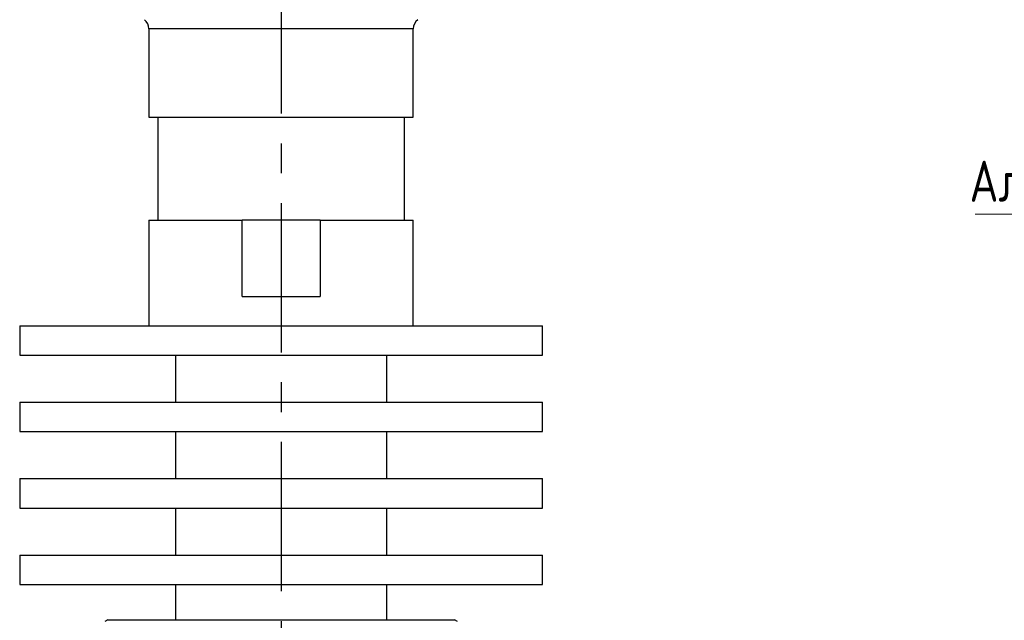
# Model space of a CAD drawing. Header units: millimetres. Extents: x 0 to 420, y 0 to 297.
# Tile 3 of 15: x 87 to 170, y 154 to 205. Entities that reach past the tile are written whole.
import ezdxf

# ---------------------------------------------------------------- set-up
doc = ezdxf.new("R2010")
doc.units = ezdxf.units.MM
doc.linetypes.add('CENTERX2', pattern=[20.32, 12.7, -2.54, 2.54, -2.54])
doc.layers.add('ОСЕВЫЕ', color=7, linetype='Continuous')
doc.styles.add('SLDTEXTSTYLE6', font='TXT', dxfattribs={"width": 0.75, "bigfont": 'bigfont'})

# ---------------------------------------------------------------- blocks, each defined once
blk = doc.blocks.new('SW_NOTE_0_5')
at = {"color": 0, "linetype": 'Continuous', "lineweight": 0}
blk.add_line((-25.641, 0), (0, 0), dxfattribs=at)
at = {"color": 0, "linetype": 'Continuous', "lineweight": 0, "insert": (-26.126, 4.539), "char_height": 3.5, "attachment_point": 1, "style": 'SLDTEXTSTYLE6'}
blk.add_mtext('Алюминий', dxfattribs=at)

msp = doc.modelspace()

# ---------------------------------------------------------------- linework, layer by layer
at = {"color": 7, "linetype": 'Continuous', "lineweight": 25}
for p, q in [((97.673, 204.111), (97.673, 196.602)), ((120.173, 196.602), (120.173, 204.111)), ((97.673, 196.602), (120.173, 196.602)), ((98.423, 196.602), (98.423, 187.852)), ((119.423, 187.852), (119.423, 196.602)), ((97.673, 187.852), (97.673, 178.852)), ((97.673, 187.852), (105.607, 187.852)), ((105.607, 181.352), (105.607, 187.852)), ((112.24, 187.852), (105.607, 187.852)), ((112.24, 187.852), (112.24, 181.352)), ((112.24, 187.852), (120.173, 187.852)), ((120.173, 178.852), (120.173, 187.852)), ((105.607, 181.352), (112.24, 181.352)), ((86.673, 178.852), (86.673, 176.352)), ((86.673, 178.852), (131.173, 178.852)), ((131.173, 176.352), (131.173, 178.852)), ((86.673, 176.352), (131.173, 176.352)), ((99.923, 176.352), (99.923, 172.352)), ((117.923, 172.352), (117.923, 176.352)), ((86.673, 172.352), (86.673, 169.852)), ((86.673, 172.352), (131.173, 172.352)), ((131.173, 169.852), (131.173, 172.352)), ((86.673, 169.852), (131.173, 169.852)), ((99.923, 169.852), (99.923, 165.852)), ((117.923, 165.852), (117.923, 169.852)), ((86.673, 165.852), (86.673, 163.352)), ((86.673, 165.852), (131.173, 165.852)), ((131.173, 163.352), (131.173, 165.852)), ((86.673, 163.352), (131.173, 163.352)), ((99.923, 163.352), (99.923, 159.352)), ((117.923, 159.352), (117.923, 163.352)), ((86.673, 159.352), (86.673, 156.852)), ((86.673, 159.352), (131.173, 159.352)), ((131.173, 156.852), (131.173, 159.352)), ((86.673, 156.852), (131.173, 156.852)), ((99.923, 156.852), (99.923, 153.852)), ((117.923, 153.852), (117.923, 156.852)), ((94.173, 153.852), (93.923, 153.707)), ((94.173, 153.852), (123.673, 153.852)), ((123.923, 153.707), (123.673, 153.852))]:
    msp.add_line(p, q, dxfattribs=at)
at = {"color": 8, "linetype": 'Continuous', "lineweight": 25}
msp.add_line((120.173, 204.111), (97.673, 204.111), dxfattribs=at)
at = {"color": 7, "linetype": 'Continuous', "lineweight": 25}
for centre, start, end in [((96.673, 204.111), 0, 52.30576), ((121.173, 204.111), 127.69424, 180)]:
    msp.add_arc(centre, 1, start, end, dxfattribs=at)
at = {"layer": 'ОСЕВЫЕ', "linetype": 'CENTERX2'}
msp.add_line((108.923, 270.576), (108.923, 54.466), dxfattribs=at)

# ---------------------------------------------------------------- block references
at = {"color": 7, "linetype": 'Continuous', "lineweight": 0}
msp.add_blockref('SW_NOTE_0_5', (193.645, 188.369), dxfattribs=at)

doc.saveas('drawing.dxf')
